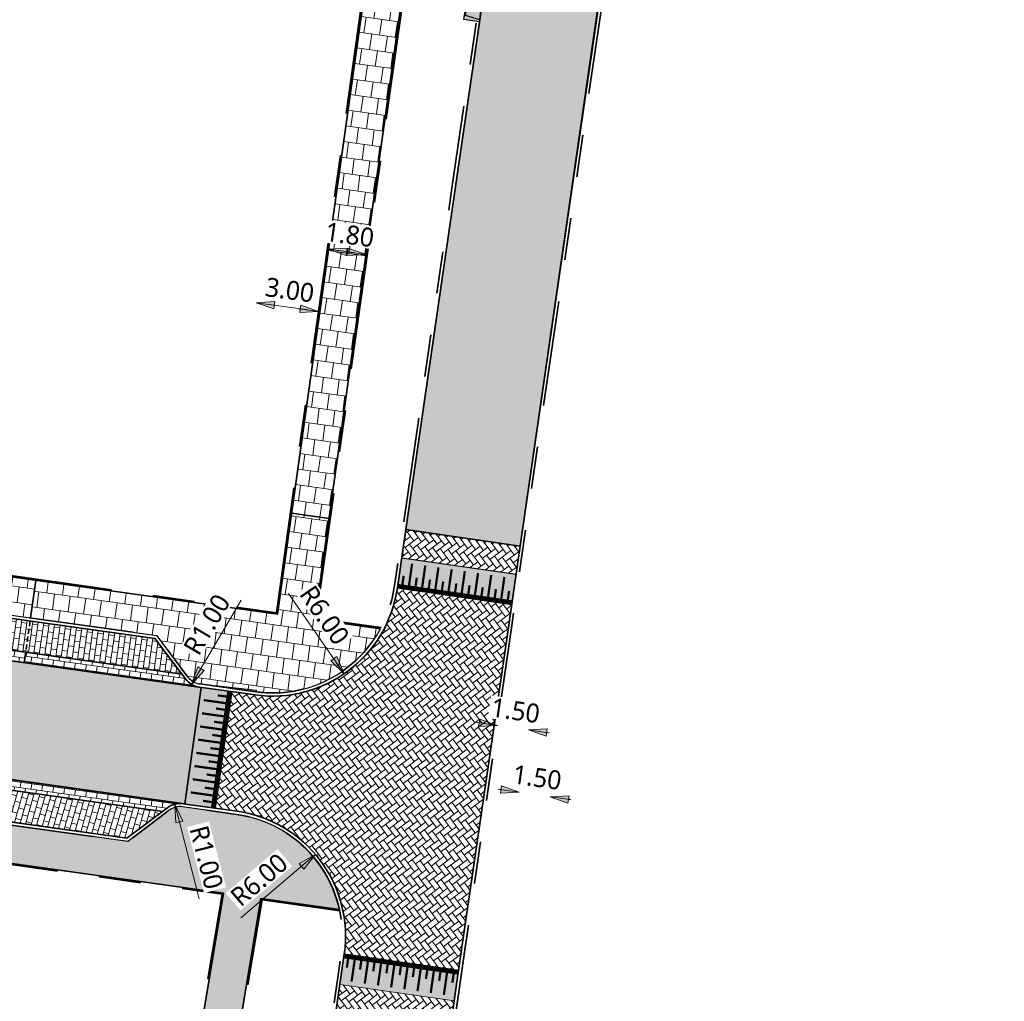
# Model space of a CAD drawing. Header units: metres. Extents: x 253823 to 255319, y 593130 to 593771.
# Tile 33 of 37: x 254179 to 254226, y 593374 to 593421. Entities that reach past the tile are written whole.
import ezdxf

# ---------------------------------------------------------------- set-up
doc = ezdxf.new("R2010")
doc.units = ezdxf.units.M
for name, pattern in [('DASHED2', [0.375, 0.25, -0.125]), ('VH-OPSLUITBAND_60X200', [12, 6, -2, 2, -2]), ('VH-TROTTOIRBAND_130-150', [15, 5, -2, 2, -2, 2, -2])]:
    doc.linetypes.add(name, pattern=pattern)
doc.layers.add('HULPLIJN ARCERING', color=6, linetype='Continuous', plot=False)
for name, color, linetype, lineweight in [('N-WE-VH-GOOT_BSS-G', 170, 'Continuous', 35), ('N-WE-VH-KANTOPSLUITING_ELEMENT_INRIT-S', 7, 'Continuous', 25), ('N-WE-VH-KANTOPSLUITING_OPSLUITBAND_60X200-G', 150, 'VH-OPSLUITBAND_60X200', 35), ('N-WE-VH-KANTOPSLUITING_TROTTOIRBAND_130 150-G', 210, 'VH-TROTTOIRBAND_130-150', 35), ('N-WE-VH-KANTVERHARDING-G', 2, 'Continuous', 35), ('N-WE-VH-VERHARDING_TEGEL-45MM DIK-A', 252, 'Continuous', 18), ('N-WE-VW-SCHEIDINGSLIJN_PARKEERVAK-G', 7, 'DASHED2', 35), ('X-XX-AL-M', 7, 'Continuous', 18), ('X-XX-AL-ZONE_LEIDINGSTROOK-NUTS_VOORSTEL-M', 7, 'Continuous', 18)]:
    doc.layers.add(name, color=color, linetype=linetype, lineweight=lineweight)
for name, color, linetype, lineweight, true_color in [('N-WE-VH-VERHARDING_BETONSTRAATSTEEN-DREMPEL-ANTRACIET-A', 7, 'Continuous', 18, 0x333f48), ('N-WE-VH-VERHARDING_BETONSTRAATSTEEN-DREMPEL-WIT-G', 7, 'Continuous', 35, 0xffffff), ('N01-WE-VH-VERHARDING_BETONSTRAATSTEEN-ROODZWART NUANCE-KEPER-A', 7, 'Continuous', 18, 0xc63527)]:
    doc.layers.add(name, color=color, linetype=linetype, lineweight=lineweight, true_color=true_color)
doc.styles.add('Roelofs', font='segoeui.ttf', dxfattribs={"height": 1.8})
doc.dimstyles.new('Roelofs Standaard', dxfattribs={"dimtxt": 1.8, "dimasz": 1, "dimexe": 2, "dimexo": 2, "dimgap": 0.7, "dimtad": 1, "dimlfac": -1, "dimzin": 0, "dimdsep": 46, "dimtxsty": 'Roelofs', "dimblk": 'Pijl', "dimcen": 0, "dimdle": 2, "dimclrd": 256, "dimclre": 253, "dimclrt": 256, "dimazin": 0, "dimtfac": 1, "dimtofl": 0, "dimtmove": 0, "dimatfit": 3, "dimldrblk": 'Pijl', "dimfxl": 1, "dimtolj": 1, "dimtzin": 0, "dimlwd": 18, "dimlwe": 18, "dimarcsym": 0})
pattern_1 = [(306.99, (0, 0), (0.36760924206, -0.05172953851), [0.7875, -0.2625]), (216.99, (0.41934, 0.31588), (0.36760924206, -0.05172953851), [0.7875, -0.2625])]
pattern_2 = [(262.02, (253985.46135, 593404.42377), (0.26724815, -0.7947977), [0.75, -0.75]), (352.02, (253985.46135, 593404.4238), (0.1041206, 0.7427374), [])]

# ---------------------------------------------------------------- blocks, each defined once
blk = doc.blocks.new('Drempelconstructie BSS KF - 1.47 x 5.50 m')
at = {"layer": 'N-WE-VH-VERHARDING_BETONSTRAATSTEEN-DREMPEL-ANTRACIET-A'}
h = blk.add_hatch(color=256, dxfattribs=at)
h.dxf.hatch_style = 1
h.paths.add_polyline_path([(0, 0), (5.5, 0), (5.5, -1.47), (0, -1.47)])
blk.add_lwpolyline([(0, 0), (5.5, 0), (5.5, -1.47), (0, -1.47)], close=True, dxfattribs=at)
at = {"layer": 'N-WE-VH-VERHARDING_BETONSTRAATSTEEN-DREMPEL-WIT-G', "flags": 128}
for points, const_width in [([(0, -0.105), (5.5, -0.105)], 0.212), ([(0.214, -0.21), (0.214, -0.63)], 0.106), ([(0.531, -0.21), (0.531, -1.26)], 0.106), ([(0.848, -0.21), (0.848, -0.63)], 0.106), ([(1.165, -0.21), (1.165, -1.26)], 0.106), ([(1.482, -0.21), (1.482, -0.63)], 0.106), ([(1.799, -0.21), (1.799, -1.26)], 0.106), ([(2.116, -0.21), (2.116, -0.63)], 0.106), ([(2.433, -0.21), (2.433, -1.26)], 0.106), ([(2.75, -0.21), (2.75, -0.63)], 0.106), ([(3.067, -0.21), (3.067, -1.26)], 0.106), ([(3.384, -0.21), (3.384, -0.63)], 0.106), ([(3.701, -0.21), (3.701, -1.26)], 0.106), ([(4.018, -0.21), (4.018, -0.63)], 0.106), ([(4.335, -0.21), (4.335, -1.26)], 0.106), ([(4.652, -0.21), (4.652, -0.63)], 0.106), ([(4.969, -0.21), (4.969, -1.26)], 0.106), ([(5.286, -0.21), (5.286, -0.63)], 0.106)]:
    blk.add_lwpolyline(points, dxfattribs=dict(at, const_width=const_width))
blk = doc.blocks.new('Drempelconstructie BSS KF - 1.47 x 5.60 m')
at = {"layer": 'N-WE-VH-VERHARDING_BETONSTRAATSTEEN-DREMPEL-ANTRACIET-A'}
h = blk.add_hatch(color=256, dxfattribs=at)
h.dxf.hatch_style = 1
h.paths.add_polyline_path([(0, 0), (5.6, 0), (5.6, -1.47), (0, -1.47)])
blk.add_lwpolyline([(0, 0), (5.6, 0), (5.6, -1.47), (0, -1.47)], close=True, dxfattribs=at)
at = {"layer": 'N-WE-VH-VERHARDING_BETONSTRAATSTEEN-DREMPEL-WIT-G', "flags": 128}
for points, const_width in [([(0, -0.105), (5.6, -0.105)], 0.212), ([(0.264, -0.21), (0.264, -0.63)], 0.106), ([(0.581, -0.21), (0.581, -1.26)], 0.106), ([(0.898, -0.21), (0.898, -0.63)], 0.106), ([(1.215, -0.21), (1.215, -1.26)], 0.106), ([(1.532, -0.21), (1.532, -0.63)], 0.106), ([(1.849, -0.21), (1.849, -1.26)], 0.106), ([(2.166, -0.21), (2.166, -0.63)], 0.106), ([(2.483, -0.21), (2.483, -1.26)], 0.106), ([(2.8, -0.21), (2.8, -0.63)], 0.106), ([(3.117, -0.21), (3.117, -1.26)], 0.106), ([(3.434, -0.21), (3.434, -0.63)], 0.106), ([(3.751, -0.21), (3.751, -1.26)], 0.106), ([(4.068, -0.21), (4.068, -0.63)], 0.106), ([(4.385, -0.21), (4.385, -1.26)], 0.106), ([(4.702, -0.21), (4.702, -0.63)], 0.106), ([(5.019, -0.21), (5.019, -1.26)], 0.106), ([(5.336, -0.21), (5.336, -0.63)], 0.106)]:
    blk.add_lwpolyline(points, dxfattribs=dict(at, const_width=const_width))
blk = doc.blocks.new('N-SVH-INRITELEMENT_130 150_200X750X500_LINKS')
at = {"layer": 'N-WE-VH-KANTOPSLUITING_ELEMENT_INRIT-S'}
h = blk.add_hatch(color=252, dxfattribs=at)
h.dxf.hatch_style = 1
h.paths.add_polyline_path([(0.2, 0.7), (0.5, 0.7), (0.5, 0.75), (0, 0.75), (0, 0), (0.095, 0)])
h = blk.add_hatch(color=253, dxfattribs=at)
h.dxf.hatch_style = 1
h.paths.add_polyline_path([(0.5, 0.7), (0.2, 0.7), (0.095, 0), (0.5, 0)])
for p, q in [((0, 0), (0, 0.75)), ((0, 0.75), (0.5, 0.75)), ((0.095, 0), (0.2, 0.7)), ((0.2, 0.7), (0.5, 0.7)), ((0.5, 0), (0.5, 0.75)), ((0, 0), (0.5, 0))]:
    blk.add_line(p, q)
blk = doc.blocks.new('N-SVH-INRITELEMENT_130 150_200X750X500_MIDDEN')
at = {"layer": 'N-WE-VH-KANTOPSLUITING_ELEMENT_INRIT-S'}
h = blk.add_hatch(color=252, dxfattribs=at)
h.dxf.hatch_style = 1
h.paths.add_polyline_path([(0.5, 0.75), (0, 0.75), (0, 0.7), (0.5, 0.7)])
h = blk.add_hatch(color=253, dxfattribs=at)
h.dxf.hatch_style = 1
h.paths.add_polyline_path([(0, 0.7), (0, 0), (0.5, 0), (0.5, 0.7)])
for p, q in [((0, 0), (0, 0.75)), ((0.5, 0.75), (0, 0.75)), ((0.5, 0.7), (0, 0.7)), ((0.5, 0), (0.5, 0.75)), ((0.5, 0), (0, 0))]:
    blk.add_line(p, q)
blk = doc.blocks.new('N-SVH-INRITELEMENT_130 150_200X750X500_RECHTS')
at = {"layer": 'N-WE-VH-KANTOPSLUITING_ELEMENT_INRIT-S'}
h = blk.add_hatch(color=252, dxfattribs=at)
h.dxf.hatch_style = 1
h.paths.add_polyline_path([(0.5, 0.75), (0, 0.75), (0, 0.7), (0.3, 0.7), (0.405, 0), (0.5, 0)])
h = blk.add_hatch(color=253, dxfattribs=at)
h.dxf.hatch_style = 1
h.paths.add_polyline_path([(0.3, 0.7), (0, 0.7), (0, 0), (0.405, 0)], flags=17)
for p, q in [((0, 0), (0, 0.75)), ((0.5, 0.75), (0, 0.75)), ((0.3, 0.7), (0, 0.7)), ((0.405, 0), (0.3, 0.7)), ((0.5, 0), (0.5, 0.75)), ((0.5, 0), (0, 0))]:
    blk.add_line(p, q)
blk = doc.blocks.new('N-SVH-INRITELEMENT_130 150_200X750X5500')
at = {"layer": 'N-WE-VH-KANTOPSLUITING_ELEMENT_INRIT-S'}
for name, p in [('N-SVH-INRITELEMENT_130 150_200X750X500_LINKS', (-2.75, 0)), ('N-SVH-INRITELEMENT_130 150_200X750X500_MIDDEN', (-2.25, 0)), ('N-SVH-INRITELEMENT_130 150_200X750X500_MIDDEN', (-1.75, 0)), ('N-SVH-INRITELEMENT_130 150_200X750X500_MIDDEN', (-1.25, 0)), ('N-SVH-INRITELEMENT_130 150_200X750X500_MIDDEN', (-0.75, 0)), ('N-SVH-INRITELEMENT_130 150_200X750X500_MIDDEN', (-0.25, 0)), ('N-SVH-INRITELEMENT_130 150_200X750X500_MIDDEN', (0.25, 0)), ('N-SVH-INRITELEMENT_130 150_200X750X500_MIDDEN', (0.75, 0)), ('N-SVH-INRITELEMENT_130 150_200X750X500_MIDDEN', (1.25, 0)), ('N-SVH-INRITELEMENT_130 150_200X750X500_MIDDEN', (1.75, 0)), ('N-SVH-INRITELEMENT_130 150_200X750X500_RECHTS', (2.25, 0))]:
    blk.add_blockref(name, p, dxfattribs=at)
blk = doc.blocks.new('Pijl')
h = blk.add_hatch(color=256)
h.paths.add_polyline_path([(0, 0), (-1.75, 0.352), (-1.75, 0)])
h.paths.add_polyline_path([(-1.75, 0), (-1.75, -0.352), (0, 0)])
for p, q in [((-1.902, 0), (0, 0)), ((0, 0), (-1.75, 0.352)), ((-1.75, 0.352), (-1.75, -0.352)), ((0, 0), (-1.75, -0.352))]:
    blk.add_line(p, q)
blk = doc.blocks.new('*D186')
at = {"layer": 'X-XX-AL-ZONE_LEIDINGSTROOK-NUTS_VOORSTEL-M', "lineweight": 18, "transparency": 16777216}
for p, q in [((254202.479, 593384.33), (254201.984, 593384.401)), ((254204.953, 593383.973), (254205.448, 593383.902))]:
    blk.add_line(p, q, dxfattribs=at)
at = {"layer": 'X-XX-AL-ZONE_LEIDINGSTROOK-NUTS_VOORSTEL-M', "lineweight": 18, "transparency": 16777216, "xscale": 0.5, "yscale": 0.5, "zscale": 0.5}
for p, rotation in [((254202.973, 593384.258), 351.7953293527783), ((254204.458, 593384.044), 171.7953293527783)]:
    blk.add_blockref('Pijl', p, dxfattribs=dict(at, rotation=rotation))
at = {"layer": 'X-XX-AL-ZONE_LEIDINGSTROOK-NUTS_VOORSTEL-M', "transparency": 16777216, "insert": (254203.832, 593384.961), "char_height": 0.9, "attachment_point": 5, "rotation": 351.7953, "style": 'Roelofs', "bg_fill": 3, "box_fill_scale": 1.1, "bg_fill_color": 256, "bg_fill_true_color": 13158600, "bg_fill_transparency": 0}
blk.add_mtext('\\A1;1.50', dxfattribs=at)
at = {"layer": 'Defpoints', "color": 0, "transparency": 16777216}
for p in [(254202.973, 593384.258), (254204.458, 593384.044), (254204.458, 593384.044)]:
    blk.add_point(p, dxfattribs=at)
blk = doc.blocks.new('*D70')
at = {"layer": 'X-XX-AL-ZONE_LEIDINGSTROOK-NUTS_VOORSTEL-M', "lineweight": 18, "transparency": 16777216}
for p, q in [((254201.445, 593387.512), (254200.95, 593387.584)), ((254203.919, 593387.152), (254204.414, 593387.081))]:
    blk.add_line(p, q, dxfattribs=at)
at = {"layer": 'X-XX-AL-ZONE_LEIDINGSTROOK-NUTS_VOORSTEL-M', "lineweight": 18, "transparency": 16777216, "xscale": 0.5, "yscale": 0.5, "zscale": 0.5}
for p, rotation in [((254201.94, 593387.44), 351.7366038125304), ((254203.424, 593387.224), 171.7366038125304)]:
    blk.add_blockref('Pijl', p, dxfattribs=dict(at, rotation=rotation))
at = {"layer": 'X-XX-AL-ZONE_LEIDINGSTROOK-NUTS_VOORSTEL-M', "transparency": 16777216, "insert": (254202.8, 593388.142), "char_height": 0.9, "attachment_point": 5, "rotation": 351.7366, "style": 'Roelofs', "bg_fill": 3, "box_fill_scale": 1.1, "bg_fill_color": 256, "bg_fill_true_color": 13158600, "bg_fill_transparency": 0}
blk.add_mtext('\\A1;1.50', dxfattribs=at)
at = {"layer": 'Defpoints', "color": 0, "transparency": 16777216}
for p in [(254201.94, 593387.44), (254201.94, 593387.44), (254203.424, 593387.224)]:
    blk.add_point(p, dxfattribs=at)
blk = doc.blocks.new('*D157')
at = {"layer": 'Defpoints', "color": 0, "transparency": 16777216}
for p in [(254190.458, 593407.564), (254193.429, 593407.147), (254193.429, 593407.147)]:
    blk.add_point(p, dxfattribs=at)
at = {"layer": 'X-XX-AL-M', "lineweight": 18, "transparency": 16777216}
blk.add_line((254190.953, 593407.494), (254192.934, 593407.217), dxfattribs=at)
at = {"layer": 'X-XX-AL-M', "lineweight": 18, "transparency": 16777216, "xscale": 0.5, "yscale": 0.5, "zscale": 0.5}
for p, rotation in [((254190.458, 593407.564), 172.0258025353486), ((254193.429, 593407.147), 352.0258025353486)]:
    blk.add_blockref('Pijl', p, dxfattribs=dict(at, rotation=rotation))
at = {"layer": 'X-XX-AL-M', "transparency": 16777216, "insert": (254192.057, 593408.163), "char_height": 0.9, "attachment_point": 5, "rotation": 352.0258, "style": 'Roelofs', "bg_fill": 3, "box_fill_scale": 1.1, "bg_fill_color": 256, "bg_fill_true_color": 13158600, "bg_fill_transparency": 0}
blk.add_mtext('\\A1;3.00', dxfattribs=at)
blk = doc.blocks.new('*D158')
at = {"layer": 'X-XX-AL-M', "lineweight": 18, "transparency": 16777216}
blk.add_line((254194.4, 593410.041), (254195.192, 593409.93), dxfattribs=at)
at = {"layer": 'X-XX-AL-M', "lineweight": 18, "transparency": 16777216, "xscale": 0.5, "yscale": 0.5, "zscale": 0.5}
for p, rotation in [((254193.905, 593410.11), 172.0258025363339), ((254195.687, 593409.86), 352.0258025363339)]:
    blk.add_blockref('Pijl', p, dxfattribs=dict(at, rotation=rotation))
at = {"layer": 'X-XX-AL-M', "transparency": 16777216, "insert": (254194.91, 593410.795), "char_height": 0.9, "attachment_point": 5, "rotation": 352.0258, "style": 'Roelofs', "bg_fill": 3, "box_fill_scale": 1.1, "bg_fill_color": 256, "bg_fill_true_color": 13158600, "bg_fill_transparency": 0}
blk.add_mtext('\\A1;1.80', dxfattribs=at)
at = {"layer": 'Defpoints', "color": 0, "transparency": 16777216}
for p in [(254193.905, 593410.11), (254195.687, 593409.86), (254195.687, 593409.86)]:
    blk.add_point(p, dxfattribs=at)
blk = doc.blocks.new('*D206')
at = {"layer": 'Defpoints', "color": 0, "transparency": 16777216}
for p in [(254193.28, 593381.303), (254188.714, 593377.411)]:
    blk.add_point(p, dxfattribs=at)
at = {"layer": 'X-XX-AL-M', "lineweight": 18, "transparency": 16777216}
blk.add_line((254189.737, 593378.283), (254192.899, 593380.979), dxfattribs=at)
at = {"layer": 'X-XX-AL-M', "transparency": 16777216, "insert": (254190.599, 593380.09), "char_height": 0.9, "attachment_point": 5, "rotation": 40.4437, "style": 'Roelofs', "bg_fill": 3, "box_fill_scale": 1.1, "bg_fill_color": 256, "bg_fill_true_color": 13158600, "bg_fill_transparency": 0}
blk.add_mtext('\\A1;R6.00', dxfattribs=at)
at = {"layer": 'X-XX-AL-M', "lineweight": 18, "transparency": 16777216, "xscale": 0.5, "yscale": 0.5, "zscale": 0.5, "rotation": 40.44366328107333}
blk.add_blockref('Pijl', (254193.28, 593381.303), dxfattribs=at)
blk = doc.blocks.new('*D207')
at = {"layer": 'Defpoints', "color": 0, "transparency": 16777216}
for p in [(254191.24, 593394.835), (254194.649, 593389.897)]:
    blk.add_point(p, dxfattribs=at)
at = {"layer": 'X-XX-AL-M', "lineweight": 18, "transparency": 16777216}
blk.add_line((254192.004, 593393.728), (254194.364, 593390.309), dxfattribs=at)
at = {"layer": 'X-XX-AL-M', "transparency": 16777216, "insert": (254193.713, 593392.687), "char_height": 0.9, "attachment_point": 5, "rotation": 304.6182, "style": 'Roelofs', "bg_fill": 3, "box_fill_scale": 1.1, "bg_fill_color": 256, "bg_fill_true_color": 13158600, "bg_fill_transparency": 0}
blk.add_mtext('\\A1;R6.00', dxfattribs=at)
at = {"layer": 'X-XX-AL-M', "lineweight": 18, "transparency": 16777216, "xscale": 0.5, "yscale": 0.5, "zscale": 0.5, "rotation": 304.6182168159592}
blk.add_blockref('Pijl', (254194.649, 593389.897), dxfattribs=at)
blk = doc.blocks.new('*D208')
at = {"layer": 'Defpoints', "color": 0, "transparency": 16777216}
for p in [(254187.893, 593390.254), (254187.386, 593389.392)]:
    blk.add_point(p, dxfattribs=at)
at = {"layer": 'X-XX-AL-M', "lineweight": 18, "transparency": 16777216}
blk.add_line((254189.747, 593393.405), (254187.639, 593389.823), dxfattribs=at)
at = {"layer": 'X-XX-AL-M', "transparency": 16777216, "insert": (254188.115, 593392.244), "char_height": 0.9, "attachment_point": 5, "rotation": 59.5271, "style": 'Roelofs', "bg_fill": 3, "box_fill_scale": 1.1, "bg_fill_color": 256, "bg_fill_true_color": 13158600, "bg_fill_transparency": 0}
blk.add_mtext('\\A1;R1.00', dxfattribs=at)
at = {"layer": 'X-XX-AL-M', "lineweight": 18, "transparency": 16777216, "xscale": 0.5, "yscale": 0.5, "zscale": 0.5, "rotation": 239.5271033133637}
blk.add_blockref('Pijl', (254187.386, 593389.392), dxfattribs=at)
blk = doc.blocks.new('*D209')
at = {"layer": 'Defpoints', "color": 0, "transparency": 16777216}
for p in [(254186.586, 593383.692), (254186.836, 593382.724)]:
    blk.add_point(p, dxfattribs=at)
at = {"layer": 'X-XX-AL-M', "lineweight": 18, "transparency": 16777216}
blk.add_line((254187.752, 593379.185), (254186.711, 593383.208), dxfattribs=at)
at = {"layer": 'X-XX-AL-M', "transparency": 16777216, "insert": (254188.086, 593381.159), "char_height": 0.9, "attachment_point": 5, "rotation": 284.5097, "style": 'Roelofs', "bg_fill": 3, "box_fill_scale": 1.1, "bg_fill_color": 256, "bg_fill_true_color": 13158600, "bg_fill_transparency": 0}
blk.add_mtext('\\A1;R1.00', dxfattribs=at)
at = {"layer": 'X-XX-AL-M', "lineweight": 18, "transparency": 16777216, "xscale": 0.5, "yscale": 0.5, "zscale": 0.5, "rotation": 104.5096892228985}
blk.add_blockref('Pijl', (254186.586, 593383.692), dxfattribs=at)

msp = doc.modelspace()

# ---------------------------------------------------------------- hatches: boundary and pattern name
at = {"layer": 'N-WE-VH-VERHARDING_TEGEL-45MM DIK-A'}
h = msp.add_hatch(dxfattribs=at)
h.set_pattern_fill('AVH-TEGEL_300X300_HALFST-SO', color=149, scale=5, angle=262.02, pattern_type=2)
h.set_pattern_definition(pattern_2)
h.paths.add_polyline_path([(254197.341, 593421.663), (254195.558, 593421.912), (254192.145, 593397.549), (254193.927, 593397.291)])
h = msp.add_hatch(dxfattribs=at)
h.set_pattern_fill('AVH-TEGEL_300X300_HALFST-SO', color=149, scale=5, angle=262.02, pattern_type=2)
h.set_pattern_definition([(262.02, (254112.56217, 593499.55247), (0.2672482, -0.7947977), [0.75, -0.75]), (352.02, (254112.5622, 593499.5525), (0.1041206, 0.7427374), [])])
h.paths.add_polyline_path([(254115.766, 593403.335), (254115.516, 593401.552), (254145.289, 593397.382), (254149.947, 593396.729), (254149.948, 593396.73), (254179.718, 593392.56), (254179.968, 593394.344)])
h = msp.add_hatch(dxfattribs=at)
h.set_pattern_fill('AVH-TEGEL_300X300_HALFST-SO', color=149, scale=5, angle=262.02, pattern_type=2)
h.set_pattern_definition(pattern_2)
edge = h.paths.add_edge_path()
edge.add_line((254196.382, 593392.045), (254193.253, 593392.483))
edge.add_line((254193.253, 593392.483), (254193.927, 593397.291))
edge.add_line((254193.927, 593397.291), (254192.145, 593397.549))
edge.add_line((254192.145, 593397.549), (254191.471, 593392.733))
edge.add_line((254191.471, 593392.733), (254179.968, 593394.344))
edge.add_line((254179.968, 593394.344), (254179.718, 593392.56))
edge.add_line((254179.718, 593392.56), (254185.723, 593391.719))
edge.add_line((254185.723, 593391.719), (254187.214, 593389.742))
edge.add_arc((254187.893, 593390.254), 0.85, 217.0271, 262.0301)
edge.add_line((254187.775, 593389.412), (254190.459, 593389.111))
edge.add_line((254190.459, 593389.111), (254190.449, 593389.039))
edge.add_arc((254191.24, 593394.839), 5.854, 262.2339, 271.7412)
edge.add_arc((254191.24, 593394.835), 5.85, 271.743, 331.516)
h = msp.add_hatch(dxfattribs=at)
h.set_pattern_fill('AVH-TEGEL_300X300_HALFST-SO', color=149, scale=5, angle=262.02, pattern_type=2)
h.set_pattern_definition(pattern_2)
edge = h.paths.add_edge_path()
edge.add_line((254189.628, 593383.189), (254186.954, 593383.566))
edge.add_arc((254186.836, 593382.724), 0.85, 82.0081, 127.0113)
edge.add_line((254186.325, 593383.403), (254184.347, 593381.912))
edge.add_line((254184.347, 593381.912), (254114.143, 593391.764))
edge.add_line((254114.143, 593391.764), (254113.894, 593389.982))
edge.add_line((254113.894, 593389.982), (254188.905, 593379.454))
edge.add_line((254188.905, 593379.454), (254185.218, 593357.302))
edge.add_line((254185.218, 593357.302), (254186.996, 593357.019))
edge.add_line((254186.996, 593357.019), (254190.688, 593379.204))
edge.add_line((254190.688, 593379.204), (254194.424, 593378.68))
edge.add_arc((254188.714, 593377.411), 5.85, 12.524, 81.0075)
at = {"layer": 'N01-WE-VH-VERHARDING_BETONSTRAATSTEEN-ROODZWART NUANCE-KEPER-A'}
h = msp.add_hatch(dxfattribs=at)
h.set_pattern_fill('AVH-BSS_KEIFORMAAT_KEPER-SO', color=256, scale=5, angle=306.99, pattern_type=2)
h.set_pattern_definition(pattern_1)
edge = h.paths.add_edge_path()
edge.add_line((254215.82, 593484.626), (254210.349, 593485.476))
edge.add_arc((254202.353, 593485.754), 8, 352.5927, 358.0104, ccw=False)
edge.add_line((254210.287, 593484.723), (254197.579, 593396.763))
edge.add_line((254197.579, 593396.763), (254203.022, 593395.975))
edge.add_line((254203.022, 593395.975), (254215.82, 593484.626))
h = msp.add_hatch(dxfattribs=at)
h.set_pattern_fill('AVH-BSS_KEIFORMAAT_KEPER-SO', color=256, scale=5, angle=306.99, pattern_type=2)
h.set_pattern_definition(pattern_1)
h.paths.add_polyline_path([(254202.896, 593395.102), (254203.022, 593395.975), (254197.579, 593396.763), (254197.452, 593395.887), (254197.386, 593395.424), (254202.83, 593394.643)])
h = msp.add_hatch(dxfattribs=at)
h.set_pattern_fill('AVH-BSS_KEIFORMAAT_HALFST-SO', color=256, scale=5, pattern_type=2)
h.set_pattern_definition([(172.02561808, (87162.1795, 317195.24238), (-0.29637838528, -0.22354496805), [0.2625, -0.2625]), (262.02561808, (87162.1795, 317195.24238), (0.25996167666, -0.03641670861), [])])
h.paths.add_polyline_path([(254185.641, 593391.579), (254155.93, 593395.741), (254155.721, 593394.255), (254186.918, 593389.886)])
h = msp.add_hatch(dxfattribs=at)
h.set_pattern_fill('AVH-BSS_KEIFORMAAT_HALFST-SO', color=256, scale=5, angle=261.99, pattern_type=2)
h.set_pattern_definition([(261.99, (254148.2955, 593395.2954), (0.2233607, -0.2965173), [0.2625, -0.2625]), (351.99, (254148.2955, 593395.2954), (0.0365783, 0.259939), [])])
edge = h.paths.add_edge_path()
edge.add_line((254148.296, 593395.295), (254148.061, 593395.119))
edge.add_arc((254147.459, 593395.917), 1, 263.8641, 307.0271, ccw=False)
edge.add_line((254147.352, 593394.923), (254179.42, 593390.431))
edge.add_line((254179.42, 593390.431), (254179.489, 593390.926))
edge.add_line((254179.489, 593390.926), (254148.296, 593395.295))
h = msp.add_hatch(dxfattribs=at)
h.set_pattern_fill('AVH-BSS_KEIFORMAAT_KEPER-SO', color=256, scale=5, angle=306.99, pattern_type=2)
h.set_pattern_definition(pattern_1)
edge = h.paths.add_edge_path()
edge.add_line((254202.623, 593393.188), (254197.177, 593393.969))
edge.add_arc((254191.24, 593394.835), 6, 262.0401, 351.7042, ccw=False)
edge.add_line((254190.409, 593388.893), (254189.293, 593389.049))
edge.add_line((254189.293, 593389.049), (254188.515, 593383.498))
edge.add_line((254188.515, 593383.498), (254189.548, 593383.353))
edge.add_arc((254188.714, 593377.411), 6, -8.1302, 82.0081, ccw=False)
edge.add_line((254194.653, 593376.563), (254200.098, 593375.785))
edge.add_line((254200.098, 593375.785), (254202.623, 593393.188))
h = msp.add_hatch(dxfattribs=at)
h.set_pattern_fill('AVH-BSS_KEIFORMAAT_HALFST-SO', color=256, scale=5, angle=90, pattern_type=2)
h.set_pattern_definition([(262.02561808, (87161.74117, 317192.6699), (0.22354496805, -0.29637838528), [0.2625, -0.2625]), (352.02561808, (87161.74117, 317192.6699), (0.03641670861, 0.25996167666), [])])
edge = h.paths.add_edge_path()
edge.add_line((254179.491, 593390.926), (254179.421, 593390.431))
edge.add_line((254179.421, 593390.431), (254187.754, 593389.264))
edge.add_arc((254187.893, 593390.254), 1, 217.0271, 262.027, ccw=False)
edge.add_line((254187.094, 593389.652), (254186.918, 593389.886))
edge.add_line((254186.918, 593389.886), (254179.491, 593390.926))
h = msp.add_hatch(dxfattribs=at)
h.set_pattern_fill('AVH-BSS_KEIFORMAAT_HALFST-SO', color=256, scale=5, angle=90, pattern_type=2)
h.set_pattern_definition([(262.02561808, (87162.6101, 317194.72454), (0.22354496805, -0.29637838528), [0.2625, -0.2625]), (352.02561808, (87162.6101, 317194.72454), (0.03641670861, 0.25996167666), [])])
edge = h.paths.add_edge_path()
edge.add_line((254178.643, 593384.883), (254178.573, 593384.388))
edge.add_line((254178.573, 593384.388), (254186, 593383.346))
edge.add_line((254186, 593383.346), (254186.234, 593383.522))
edge.add_arc((254186.836, 593382.724), 1, 82.0113, 127.0113, ccw=False)
edge.add_line((254186.975, 593383.714), (254178.643, 593384.883))
h = msp.add_hatch(dxfattribs=at)
h.set_pattern_fill('AVH-BSS_KEIFORMAAT_HALFST-SO', color=256, scale=5, angle=351.994, pattern_type=2)
h.set_pattern_definition([(164.01957908, (87162.83273, 317195.10386), (-0.3246244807, -0.1800873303), [0.2625, -0.2625]), (254.01957908, (87162.83273, 317195.10386), (0.2523559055, -0.0722685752), [])])
h.paths.add_polyline_path([(254186, 593383.346), (254178.573, 593384.388), (254178.365, 593382.903), (254184.306, 593382.069)])
h = msp.add_hatch(dxfattribs=at)
h.set_pattern_fill('AVH-BSS_KEIFORMAAT_KEPER-SO', color=256, scale=5, angle=306.99, pattern_type=2)
h.set_pattern_definition([(306.99, (-0.14177, -0.99234), (0.36760924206, -0.05172953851), [0.7875, -0.2625]), (216.99, (0.27757, -0.67646), (0.36760924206, -0.05172953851), [0.7875, -0.2625])])
h.paths.add_polyline_path([(254194.142, 593372.986), (254199.582, 593372.171), (254199.89, 593374.33), (254194.445, 593375.107)])

# ---------------------------------------------------------------- linework, layer by layer
at = {"layer": 'HULPLIJN ARCERING', "flags": 128}
for points in [[(254215.82, 593484.626), (254210.349, 593485.476, -0.023644), (254210.287, 593484.723), (254197.579, 593396.763), (254203.022, 593395.975)], [(254196.382, 593392.045), (254193.253, 593392.483), (254193.927, 593397.291), (254192.145, 593397.549), (254191.471, 593392.733), (254179.968, 593394.344), (254179.718, 593392.56), (254185.723, 593391.719), (254187.214, 593389.742, 0.198926), (254187.775, 593389.412), (254190.459, 593389.111), (254190.449, 593389.039, 0.041507), (254191.418, 593388.988, 0.266888)], [(254148.296, 593395.295), (254148.061, 593395.119, -0.190593), (254147.352, 593394.923), (254179.42, 593390.431), (254179.489, 593390.926)], [(254202.623, 593393.188), (254197.177, 593393.969, -0.412497), (254190.409, 593388.893), (254189.293, 593389.049), (254188.515, 593383.498), (254189.548, 593383.353, -0.414921), (254194.653, 593376.563), (254200.098, 593375.785)], [(254189.628, 593383.189), (254186.954, 593383.566, 0.198927), (254186.325, 593383.403), (254184.347, 593381.912), (254114.143, 593391.764), (254113.894, 593389.982), (254188.905, 593379.454), (254185.218, 593357.302), (254186.996, 593357.019), (254190.688, 593379.204), (254194.424, 593378.68, 0.308039)], [(254179.491, 593390.926), (254179.421, 593390.431), (254187.754, 593389.264, -0.198912), (254187.094, 593389.652), (254186.918, 593389.886)], [(254178.643, 593384.883), (254178.573, 593384.388), (254186, 593383.346), (254186.234, 593383.522, -0.198912), (254186.975, 593383.714)]]:
    msp.add_lwpolyline(points, format="xyb", close=True, dxfattribs=at)
for points in [[(254197.341, 593421.663), (254195.558, 593421.912), (254192.145, 593397.549), (254193.927, 593397.291)], [(254115.766, 593403.335), (254115.516, 593401.552), (254145.289, 593397.382), (254149.947, 593396.729), (254149.948, 593396.73), (254179.718, 593392.56), (254179.968, 593394.344)], [(254202.896, 593395.102), (254203.022, 593395.975), (254197.579, 593396.763), (254197.452, 593395.887), (254197.386, 593395.424), (254202.83, 593394.643)], [(254185.641, 593391.579), (254155.93, 593395.741), (254155.721, 593394.255), (254186.918, 593389.886)], [(254187.837, 593389.25), (254187.754, 593389.264), (254155.653, 593393.76), (254155.653, 593393.76), (254154.876, 593388.219), (254186.975, 593383.714), (254187.06, 593383.702)], [(254186, 593383.346), (254178.573, 593384.388), (254178.365, 593382.903), (254184.306, 593382.069)]]:
    msp.add_lwpolyline(points, close=True, dxfattribs=at)
at = {"layer": 'HULPLIJN ARCERING'}
msp.add_lwpolyline([(254187.754, 593389.264, -0.198912), (254187.094, 593389.652), (254185.641, 593391.579), (254149.989, 593396.573), (254148.061, 593395.119, -0.414214), (254146.661, 593395.315), (254145.207, 593397.242), (254109.555, 593402.236), (254107.627, 593400.782, -0.198912), (254106.886, 593400.59)], format="xyb", dxfattribs=at)
at = {"layer": 'N-WE-VH-GOOT_BSS-G', "flags": 128}
for points in [[(254187.754, 593389.264), (254106.928, 593400.585)], [(254186.918, 593389.886), (254148.296, 593395.295)], [(254186.975, 593383.714), (254106.112, 593395.062)], [(254186, 593383.346), (254147.379, 593388.766)]]:
    msp.add_lwpolyline(points, dxfattribs=at)
at = {"layer": 'N-WE-VH-KANTOPSLUITING_OPSLUITBAND_60X200-G', "flags": 128}
for points in [[(254183.647, 593494.407), (254182.975, 593489.617), (254112.612, 593499.485), (254097.053, 593406.017), (254191.419, 593392.801)], [(254193.321, 593392.534), (254207.24, 593491.897)], [(254191.419, 593392.801), (254205.091, 593490.397)], [(254193.321, 593392.534), (254196.412, 593392.101)], [(254174.374, 593292.513), (254188.836, 593379.403), (254097.555, 593392.214)], [(254176.274, 593292.235), (254190.738, 593379.137)], [(254190.738, 593379.137), (254194.438, 593378.617)]]:
    msp.add_lwpolyline(points, dxfattribs=at)
at = {"layer": 'N-WE-VH-KANTOPSLUITING_TROTTOIRBAND_130 150-G', "flags": 128}
for points in [[(254168.945, 593180.454), (254169.557, 593184.143), (254169.936, 593186.371), (254171.056, 593193.192), (254171.773, 593197.526), (254173.951, 593210.776), (254174.455, 593213.889), (254176.648, 593227.086), (254177.786, 593233.999), (254180.14, 593247.92), (254182.938, 593264.69), (254185.135, 593277.921), (254185.809, 593282), (254187.933, 593295.294), (254188.522, 593299.046), (254189.868, 593307.596), (254191.217, 593316.051), (254193.025, 593327.554), (254194.111, 593334.363), (254194.927, 593339.615), (254195.565, 593343.631), (254195.74, 593344.738), (254197.593, 593357.286), (254197.989, 593359.959), (254200.388, 593376.756), (254202.63, 593392.195), (254203.044, 593395.081), (254205.518, 593412.175), (254208.202, 593430.569), (254209.504, 593439.645), (254210.873, 593448.987), (254211.14, 593450.955), (254211.686, 593454.729), (254213.312, 593465.884), (254213.799, 593469.284), (254214.329, 593472.908), (254215.605, 593481.806), (254217.093, 593493.249, 0.402719), (254213.674, 593497.875), (254204.661, 593499.309), (254173.664, 593504.588, 0.011947), (254154.49, 593507.451), (254120.044, 593511.467, -0.04476), (254105.974, 593515.395, -0.345902), (254102.901, 593520.541), (254102.95, 593520.916)], [(254187.775, 593389.412), (254190.43, 593389.041, 0.413181), (254197.031, 593394.004), (254197.304, 593395.908), (254199.779, 593413.009), (254200.938, 593420.954)], [(254149.948, 593396.73), (254185.723, 593391.719), (254187.214, 593389.742, 0.198912), (254187.775, 593389.412)], [(254106.09, 593394.914, -0.198912), (254106.651, 593394.584), (254108.141, 593392.607), (254143.915, 593387.586), (254145.892, 593389.077, -0.414214), (254147.083, 593388.91), (254148.573, 593386.932), (254184.347, 593381.912), (254186.325, 593383.403, -0.198912), (254186.954, 593383.566), (254189.527, 593383.204, -0.414921), (254194.505, 593376.584), (254192.249, 593360.793), (254191.855, 593358.133), (254191.036, 593352.588)]]:
    msp.add_lwpolyline(points, format="xyb", dxfattribs=at)
at = {"layer": 'N-WE-VH-KANTVERHARDING-G'}
for points in [[(254102.801, 593520.935), (254102.753, 593520.56, 0.345923), (254105.92, 593515.255, 0.044776), (254120.022, 593511.318), (254154.472, 593507.302, -0.011946), (254173.638, 593504.44), (254204.637, 593499.161), (254213.649, 593497.727, -0.402719), (254216.944, 593493.269), (254215.456, 593481.827), (254214.18, 593472.929), (254213.65, 593469.306), (254213.164, 593465.905), (254211.538, 593454.75), (254210.991, 593450.976), (254210.724, 593449.008), (254209.355, 593439.666), (254208.054, 593430.59), (254205.37, 593412.197), (254202.896, 593395.102), (254202.482, 593392.216), (254200.24, 593376.777), (254197.84, 593359.98)], [(254187.754, 593389.264), (254190.409, 593388.893, 0.413181), (254197.179, 593393.983), (254197.452, 593395.887), (254199.927, 593412.988), (254202.61, 593431.378), (254203.912, 593440.455), (254205.278, 593449.776), (254205.545, 593451.74), (254206.095, 593455.541), (254207.72, 593466.692), (254208.207, 593470.093), (254208.737, 593473.718), (254210.007, 593482.572), (254210.287, 593484.723, 0.402719), (254203.696, 593493.64), (254182.12, 593497.315)], [(254187.754, 593389.264, -0.198912), (254187.094, 593389.652), (254185.641, 593391.579), (254149.989, 593396.573), (254148.061, 593395.119, -0.414214), (254146.661, 593395.315), (254145.207, 593397.242), (254109.555, 593402.236), (254107.627, 593400.782, -0.198912), (254106.886, 593400.59)], [(254106.111, 593395.063, -0.198912), (254106.77, 593394.674), (254108.224, 593392.746), (254143.874, 593387.743), (254145.802, 593389.197, -0.414214), (254147.203, 593389), (254148.656, 593387.072), (254184.306, 593382.069), (254186.234, 593383.522, -0.198912), (254186.975, 593383.714, -0.198912)], [(254186.975, 593383.714), (254189.548, 593383.353, -0.414921), (254194.653, 593376.563), (254192.397, 593360.772), (254192.004, 593358.111), (254191.421, 593354.166)]]:
    msp.add_lwpolyline(points, format="xyb", dxfattribs=at)
msp.add_lwpolyline([(254112.562, 593499.552), (254096.983, 593405.966), (254191.471, 593392.733), (254205.156, 593490.429, 0.08943), (254203.347, 593491.113), (254183.596, 593494.477), (254182.924, 593489.685)], format="xyb", close=True, dxfattribs=at)
for points in [[(254112.562, 593499.552), (254096.983, 593405.966), (254191.471, 593392.733)], [(254207.185, 593491.941), (254193.253, 593392.483), (254196.382, 593392.045)], [(254191.471, 593392.733), (254205.156, 593490.429)], [(254174.413, 593292.385), (254188.905, 593379.454), (254097.446, 593392.29)], [(254194.424, 593378.68), (254190.688, 593379.204), (254176.189, 593292.089)]]:
    msp.add_lwpolyline(points, dxfattribs=at)
at = {"layer": 'N-WE-VW-SCHEIDINGSLIJN_PARKEERVAK-G'}
msp.add_lwpolyline([(254179.699, 593392.412), (254179.421, 593390.431)], dxfattribs=at)

# ---------------------------------------------------------------- block references
for name, p, rotation in [('N-SVH-INRITELEMENT_130 150_200X750X5500', (254201.483, 593423.653), 81.69908113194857), ('Drempelconstructie BSS KF - 1.47 x 5.50 m', (254202.621, 593393.188), 171.8363784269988), ('Drempelconstructie BSS KF - 1.47 x 5.60 m', (254189.292, 593389.046), 262.0271033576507), ('Drempelconstructie BSS KF - 1.47 x 5.50 m', (254194.653, 593376.563), 351.8697772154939)]:
    msp.add_blockref(name, p, dxfattribs=dict(rotation=rotation))

# ---------------------------------------------------------------- next in the draw order: dimensions: what is measured, and where the dimension line sits
at = {"layer": 'X-XX-AL-M'}
for base, p1, p2, picture, middle in [((254195.687, 593409.86), (254193.905, 593410.11), (254195.687, 593409.86), '*D158', (254194.796, 593409.985)), ((254193.429, 593407.147), (254190.458, 593407.564), (254193.429, 593407.147), '*D157', (254191.944, 593407.355))]:
    dim = msp.add_linear_dim(base=base, p1=p1, p2=p2, angle=352.0258, dimstyle='Roelofs Standaard', override={"dimtfill": 1}, dxfattribs=at)
    dim.commit()
    dim.dimension.update_dxf_attribs({"geometry": picture, "text_midpoint": middle, "dimtype": 161})
for center, mpoint, picture, middle in [((254191.24, 593394.835), (254194.649, 593389.897), '*D207', (254193.042, 593392.224)), ((254187.893, 593390.254), (254187.386, 593389.392), '*D208', (254188.82, 593391.83)), ((254188.714, 593377.411), (254193.28, 593381.303), '*D206', (254191.128, 593379.469))]:
    dim = msp.add_radius_dim(center=center, mpoint=mpoint, dimstyle='Roelofs Standaard', override={"dimtfill": 1}, dxfattribs=at)
    dim.commit()
    dim.dimension.update_dxf_attribs({"geometry": picture, "text_midpoint": middle, "dimtype": 164})
at = {"layer": 'X-XX-AL-ZONE_LEIDINGSTROOK-NUTS_VOORSTEL-M'}
for base, p1, p2, angle, picture, middle in [((254201.94, 593387.44), (254203.424, 593387.224), (254201.94, 593387.44), 171.7366, '*D70', (254202.682, 593387.332)), ((254204.458, 593384.044), (254202.973, 593384.258), (254204.458, 593384.044), 351.7953, '*D186', (254203.716, 593384.151))]:
    dim = msp.add_linear_dim(base=base, p1=p1, p2=p2, angle=angle, dimstyle='Roelofs Standaard', override={"dimtfill": 1}, dxfattribs=at)
    dim.commit()
    dim.dimension.update_dxf_attribs({"geometry": picture, "text_midpoint": middle, "dimtype": 161})

# ---------------------------------------------------------------- next in the draw order: dimensions: what is measured, and where the dimension line sits
at = {"layer": 'X-XX-AL-M'}
dim = msp.add_radius_dim(center=(254186.836, 593382.724), mpoint=(254186.586, 593383.692), dimstyle='Roelofs Standaard', override={"dimtfill": 1}, dxfattribs=at)
dim.commit()
dim.dimension.update_dxf_attribs({"geometry": '*D209', "text_midpoint": (254187.294, 593380.954), "dimtype": 164})

# ---------------------------------------------------------------- next in the draw order: hatches: boundary and pattern name
at = {"layer": 'N-WE-VH-VERHARDING_TEGEL-45MM DIK-A'}
h = msp.add_hatch(dxfattribs=at)
h.set_pattern_fill('AVH-TEGEL_300X300_HALFST-SO', color=256, scale=5, angle=226.76, pattern_type=2)
h.set_pattern_definition([(226.76, (254809.81963, 593427.3387), (-0.24060794, -0.80326386), [0.75, -0.75]), (316.76, (254809.8196, 593427.3387), (0.5137919, 0.5463679), [])])
edge = h.paths.add_edge_path()
edge.add_arc((254170.719, 593437.003), 3, 205.7311, 246.6597, ccw=False)
edge.add_arc((254141.043, 593422.731), 29.929, 25.6787, 68.0232)
edge.add_line((254152.244, 593450.486), (254141.892, 593454.674))
edge.add_arc((254151.893, 593480.097), 27.319, 236.1835, 248.5242, ccw=False)
edge.add_arc((254503.355, 594021.324), 672.647, 236.505734, 236.967932, ccw=False)
edge.add_line((254132.152, 593460.376), (254131.875, 593458.405))
edge.add_line((254131.875, 593458.405), (254135.702, 593455.894))
edge.add_arc((254153.144, 593482.484), 31.8, 236.7368, 247.9708)
edge.add_arc((652243.257, 1577333.218), 1061369.637, 247.970537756, 247.971140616)
edge.add_arc((254141.016, 593422.701), 28.168, 22.1749, 67.9983, ccw=False)
edge.add_line((254167.101, 593433.332), (254168.907, 593432.557))
edge.add_arc((254187.379, 593475.612), 46.85, 246.7794, 253.7744)
edge.add_line((254174.288, 593430.628), (254174.76, 593433.997))
edge.add_line((254174.76, 593433.997), (254172.974, 593434.223))
edge.add_line((254172.974, 593434.223), (254172.801, 593432.986))
edge.add_arc((254187.379, 593475.612), 45.05, 246.6597, 251.1192, ccw=False)
at = {"layer": 'N01-WE-VH-VERHARDING_BETONSTRAATSTEEN-ROODZWART NUANCE-KEPER-A'}
h = msp.add_hatch(dxfattribs=at)
h.set_pattern_fill('AVH-BSS_KEIFORMAAT_KEPER-SO', color=256, scale=5, angle=45, pattern_type=2)
h.set_pattern_definition([(217.02561808, (127093.91835, 296694.62505), (-0.05150100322, -0.36764132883), [0.7875, -0.2625]), (127.02561808, (127094.2345, 296694.2059), (-0.05150100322, -0.36764132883), [0.7875, -0.2625])])
h.paths.add_polyline_path([(254099.048, 593401.688), (254187.837, 593389.25), (254187.06, 593383.702), (254098.076, 593396.19), (254099.048, 593401.688)])

# ---------------------------------------------------------------- next in the draw order: linework, layer by layer
at = {"layer": 'Defpoints', "flags": 128}
msp.add_lwpolyline([(254099.048, 593401.688), (254187.837, 593389.25), (254187.06, 593383.702), (254098.076, 593396.19), (254099.048, 593401.688)], close=True, dxfattribs=at)

doc.saveas('drawing.dxf')
